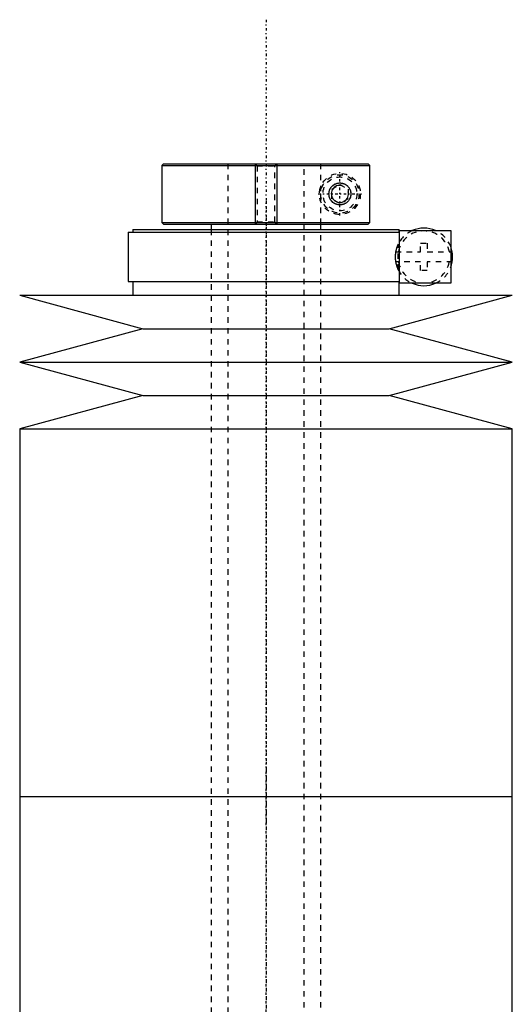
# Model space of a CAD drawing. Extents: x -168 to 502, y -1 to 818.
# Tile 9 of 9: x 405 to 495, y 639 to 818. Entities that reach past the tile are written whole.
import ezdxf

# ---------------------------------------------------------------- set-up
doc = ezdxf.new("R2010")
doc.units = 0
doc.linetypes.add('CENTER', pattern=[1.5, 0.45, -0.5, 0.05, -0.5])
doc.linetypes.add('DASHED', pattern=[2, 1, -1])
for name, color, linetype in [('AM_0', 7, 'CONTINUOUS'), ('AM_10', 7, 'CONTINUOUS'), ('AM_3', 7, 'DASHED'), ('AM_7', 7, 'CENTER')]:
    doc.layers.add(name, color=color, linetype=linetype)

msp = doc.modelspace()

# ---------------------------------------------------------------- linework, layer by layer
at = {"layer": 'AM_0', "color": 7, "linetype": 'CONTINUOUS'}
for p, q in [((431.3, 792), (431, 791.7)), ((431, 791.7), (431, 781.3)), ((431, 791.7), (468.99, 791.7)), ((431.3, 792), (468.68, 792)), ((468.99, 791.7), (468.68, 792)), ((468.99, 781.3), (468.99, 791.7)), ((425.65, 780), (425.65, 779.5)), ((425.65, 780), (474.35, 780)), ((431, 781.3), (431.3, 781)), ((431, 781.3), (468.99, 781.3)), ((431.3, 781), (468.68, 781)), ((440, 781), (440, 780)), ((460, 780), (460, 781)), ((468.68, 781), (468.99, 781.3)), ((474.35, 779.5), (474.35, 780)), ((424.85, 779.5), (424.85, 770.5)), ((424.85, 779.5), (474.4, 779.5)), ((474.4, 779.8), (483.75, 779.8)), ((474.4, 770.2), (474.4, 779.8)), ((483.75, 779.8), (483.75, 770.2)), ((424.85, 770.5), (474.4, 770.5)), ((425.65, 770.5), (425.65, 768)), ((474.35, 768), (474.35, 770.5)), ((483.75, 770.2), (474.4, 770.2)), ((405, 768), (427.5, 761.9)), ((405, 768), (495, 768)), ((472.5, 761.9), (495, 768)), ((427.5, 761.9), (405, 755.8)), ((427.5, 761.9), (472.5, 761.9)), ((495, 755.8), (472.5, 761.9)), ((405, 755.8), (427.5, 749.7)), ((405, 755.8), (495, 755.8)), ((472.5, 749.7), (495, 755.8)), ((427.5, 749.7), (405, 743.6)), ((427.5, 749.7), (472.5, 749.7)), ((495, 743.6), (472.5, 749.7)), ((405, 743.6), (405, 676.5)), ((405, 743.6), (495, 743.6)), ((495, 676.5), (495, 743.6)), ((405, 676.5), (405, 609.4)), ((405, 676.5), (495, 676.5)), ((405, 676.5), (495, 676.5)), ((495, 609.4), (495, 676.5))]:
    msp.add_line(p, q, dxfattribs=at)
msp.add_polyline3d([(461.5, 786.5, 0), (461.5, 786.51, 0), (461.5, 786.53, 0), (461.5, 786.56, 0), (461.5, 786.57, 0), (461.5, 786.58, 0), (461.5, 786.6, 0), (461.5, 786.63, 0), (461.51, 786.65, 0), (461.51, 786.67, 0), (461.51, 786.7, 0), (461.51, 786.71, 0), (461.51, 786.72, 0), (461.51, 786.74, 0), (461.52, 786.77, 0), (461.52, 786.79, 0), (461.52, 786.81, 0), (461.53, 786.84, 0), (461.53, 786.85, 0), (461.53, 786.86, 0), (461.54, 786.88, 0), (461.54, 786.91, 0), (461.54, 786.92, 0), (461.55, 786.93, 0), (461.55, 786.95, 0), (461.56, 786.97, 0), (461.56, 786.99, 0), (461.56, 787, 0), (461.57, 787.02, 0), (461.58, 787.04, 0), (461.58, 787.07, 0), (461.59, 787.09, 0), (461.6, 787.11, 0), (461.6, 787.12, 0), (461.6, 787.13, 0), (461.61, 787.15, 0), (461.62, 787.18, 0), (461.63, 787.2, 0), (461.63, 787.22, 0), (461.64, 787.24, 0), (461.65, 787.25, 0), (461.65, 787.26, 0), (461.66, 787.28, 0), (461.67, 787.31, 0), (461.68, 787.33, 0), (461.69, 787.35, 0), (461.7, 787.37, 0), (461.7, 787.38, 0), (461.71, 787.39, 0), (461.72, 787.41, 0), (461.73, 787.43, 0), (461.74, 787.45, 0), (461.75, 787.47, 0), (461.76, 787.49, 0), (461.77, 787.5, 0), (461.77, 787.51, 0), (461.78, 787.53, 0), (461.8, 787.55, 0), (461.81, 787.57, 0), (461.82, 787.58, 0), (461.83, 787.6, 0), (461.84, 787.61, 0), (461.84, 787.62, 0), (461.86, 787.64, 0), (461.87, 787.66, 0), (461.87, 787.67, 0), (461.91, 787.72, 0), (461.99, 787.81, 0), (462.07, 787.9, 0), (462.16, 787.99, 0), (462.25, 788.06, 0), (462.35, 788.13, 0), (462.39, 788.17, 0), (462.44, 788.2, 0), (462.54, 788.26, 0), (462.65, 788.31, 0), (462.7, 788.33, 0), (462.75, 788.35, 0), (462.85, 788.39, 0), (462.96, 788.43, 0), (463.01, 788.44, 0), (463.06, 788.45, 0), (463.17, 788.47, 0), (463.27, 788.49, 0), (463.37, 788.5, 0), (463.47, 788.5, 0), (463.57, 788.5, 0), (463.62, 788.5, 0), (463.67, 788.49, 0), (463.76, 788.48, 0), (463.86, 788.47, 0), (463.96, 788.45, 0), (464.06, 788.42, 0), (464.15, 788.39, 0), (464.2, 788.37, 0), (464.25, 788.35, 0), (464.34, 788.31, 0), (464.44, 788.27, 0), (464.52, 788.22, 0), (464.61, 788.16, 0), (464.7, 788.1, 0), (464.74, 788.07, 0), (464.78, 788.04, 0), (464.86, 787.97, 0), (464.93, 787.9, 0), (465, 787.82, 0), (465.07, 787.74, 0), (465.14, 787.65, 0), (465.17, 787.6, 0), (465.2, 787.55, 0), (465.26, 787.45, 0), (465.29, 787.38, 0), (465.3, 787.37, 0), (465.31, 787.35, 0), (465.32, 787.34, 0), (465.32, 787.33, 0), (465.33, 787.31, 0), (465.34, 787.29, 0), (465.35, 787.27, 0), (465.35, 787.25, 0), (465.36, 787.23, 0), (465.37, 787.22, 0), (465.37, 787.21, 0), (465.38, 787.19, 0), (465.38, 787.17, 0), (465.39, 787.15, 0), (465.4, 787.13, 0), (465.41, 787.11, 0), (465.41, 787.1, 0), (465.41, 787.09, 0), (465.42, 787.07, 0), (465.42, 787.05, 0), (465.43, 787.02, 0), (465.44, 787, 0), (465.44, 786.98, 0), (465.44, 786.97, 0), (465.45, 786.96, 0), (465.45, 786.94, 0), (465.46, 786.92, 0), (465.46, 786.91, 0), (465.46, 786.89, 0), (465.46, 786.87, 0), (465.47, 786.85, 0), (465.47, 786.84, 0), (465.47, 786.83, 0), (465.48, 786.81, 0), (465.48, 786.78, 0), (465.48, 786.76, 0), (465.49, 786.74, 0), (465.49, 786.72, 0), (465.49, 786.71, 0), (465.49, 786.69, 0), (465.49, 786.67, 0), (465.49, 786.65, 0), (465.5, 786.63, 0), (465.5, 786.6, 0), (465.5, 786.58, 0), (465.5, 786.57, 0), (465.5, 786.56, 0), (465.5, 786.53, 0), (465.5, 786.51, 0), (465.5, 786.5, 0), (465.5, 786.49, 0), (465.5, 786.47, 0), (465.5, 786.44, 0), (465.5, 786.43, 0), (465.5, 786.42, 0), (465.5, 786.4, 0), (465.5, 786.37, 0), (465.49, 786.35, 0), (465.49, 786.33, 0), (465.49, 786.31, 0), (465.49, 786.29, 0), (465.49, 786.28, 0), (465.49, 786.26, 0), (465.48, 786.24, 0), (465.48, 786.22, 0), (465.48, 786.19, 0), (465.47, 786.17, 0), (465.47, 786.16, 0), (465.47, 786.15, 0), (465.46, 786.13, 0), (465.46, 786.11, 0), (465.46, 786.09, 0), (465.46, 786.08, 0), (465.45, 786.06, 0), (465.45, 786.04, 0), (465.44, 786.03, 0), (465.44, 786.02, 0), (465.44, 786, 0), (465.43, 785.98, 0), (465.42, 785.95, 0), (465.42, 785.93, 0), (465.41, 785.91, 0), (465.41, 785.9, 0), (465.41, 785.89, 0), (465.4, 785.87, 0), (465.39, 785.85, 0), (465.38, 785.83, 0), (465.38, 785.81, 0), (465.37, 785.79, 0), (465.37, 785.78, 0), (465.36, 785.77, 0), (465.35, 785.75, 0), (465.35, 785.73, 0), (465.34, 785.71, 0), (465.33, 785.69, 0), (465.32, 785.67, 0), (465.32, 785.66, 0), (465.31, 785.65, 0), (465.3, 785.63, 0), (465.29, 785.62, 0), (465.26, 785.55, 0), (465.2, 785.45, 0), (465.17, 785.4, 0), (465.14, 785.35, 0), (465.07, 785.26, 0), (465, 785.18, 0), (464.93, 785.1, 0), (464.86, 785.03, 0), (464.78, 784.96, 0), (464.74, 784.93, 0), (464.7, 784.9, 0), (464.61, 784.84, 0), (464.52, 784.78, 0), (464.44, 784.73, 0), (464.34, 784.69, 0), (464.25, 784.65, 0), (464.2, 784.63, 0), (464.15, 784.61, 0), (464.06, 784.58, 0), (463.96, 784.55, 0), (463.86, 784.53, 0), (463.76, 784.52, 0), (463.67, 784.51, 0), (463.62, 784.5, 0), (463.57, 784.5, 0), (463.47, 784.5, 0), (463.37, 784.5, 0), (463.27, 784.51, 0), (463.17, 784.53, 0), (463.06, 784.55, 0), (463.01, 784.56, 0), (462.96, 784.57, 0), (462.85, 784.61, 0), (462.75, 784.65, 0), (462.7, 784.67, 0), (462.65, 784.69, 0), (462.54, 784.74, 0), (462.44, 784.8, 0), (462.39, 784.83, 0), (462.35, 784.87, 0), (462.25, 784.94, 0), (462.16, 785.01, 0), (462.07, 785.1, 0), (461.99, 785.19, 0), (461.91, 785.28, 0), (461.87, 785.33, 0), (461.87, 785.34, 0), (461.86, 785.36, 0), (461.84, 785.38, 0), (461.84, 785.39, 0), (461.83, 785.4, 0), (461.82, 785.42, 0), (461.81, 785.43, 0), (461.8, 785.45, 0), (461.78, 785.47, 0), (461.77, 785.49, 0), (461.77, 785.5, 0), (461.76, 785.51, 0), (461.75, 785.53, 0), (461.74, 785.55, 0), (461.73, 785.57, 0), (461.72, 785.59, 0), (461.71, 785.61, 0), (461.7, 785.62, 0), (461.7, 785.63, 0), (461.69, 785.65, 0), (461.68, 785.67, 0), (461.67, 785.69, 0), (461.66, 785.72, 0), (461.65, 785.74, 0), (461.65, 785.75, 0), (461.64, 785.76, 0), (461.63, 785.78, 0), (461.63, 785.8, 0), (461.62, 785.82, 0), (461.61, 785.85, 0), (461.6, 785.87, 0), (461.6, 785.88, 0), (461.6, 785.89, 0), (461.59, 785.91, 0), (461.58, 785.93, 0), (461.58, 785.96, 0), (461.57, 785.98, 0), (461.56, 786, 0), (461.56, 786.01, 0), (461.56, 786.03, 0), (461.55, 786.05, 0), (461.55, 786.07, 0), (461.54, 786.08, 0), (461.54, 786.09, 0), (461.54, 786.12, 0), (461.53, 786.14, 0), (461.53, 786.15, 0), (461.53, 786.16, 0), (461.52, 786.19, 0), (461.52, 786.21, 0), (461.52, 786.23, 0), (461.51, 786.26, 0), (461.51, 786.28, 0), (461.51, 786.29, 0), (461.51, 786.3, 0), (461.51, 786.33, 0), (461.51, 786.35, 0), (461.5, 786.37, 0), (461.5, 786.4, 0), (461.5, 786.42, 0), (461.5, 786.43, 0), (461.5, 786.44, 0), (461.5, 786.47, 0), (461.5, 786.49, 0), (461.5, 786.5, 0)], dxfattribs=at)
for start, end in [(66.1045, 113.8955), (338.9605, 21.0395), (246.1045, 293.8955)]:
    msp.add_arc((478.85, 775), 5.25, start, end, dxfattribs=at)
at = {"layer": 'AM_10', "color": 7, "linetype": 'CONTINUOUS'}
for p, q in [((448, 792), (448, 781)), ((452, 792), (452, 781))]:
    msp.add_line(p, q, dxfattribs=at)
msp.add_arc((463.5, 786.5), 1.57, 75, 15, dxfattribs=at)
at = {"layer": 'AM_3', "color": 6, "linetype": 'DASHED'}
for p, q in [((443, 792), (443, 266)), ((448, 792), (448.38, 791.62)), ((448.38, 791.62), (448.38, 781.38)), ((448.38, 791.62), (451.62, 791.62)), ((451.62, 791.62), (452, 792)), ((451.62, 781.38), (451.62, 791.62)), ((457, 266), (457, 792)), ((459.97, 792), (459.97, 781)), ((460, 781), (460, 792)), ((462, 787.37), (463.5, 788.23)), ((462, 785.63), (462, 787.37)), ((463.5, 788.23), (465, 787.37)), ((465, 787.37), (465, 785.63)), ((463.5, 784.77), (462, 785.63)), ((465, 785.63), (463.5, 784.77)), ((440, 780), (440, 306)), ((448.38, 781.38), (448, 781)), ((448.38, 781.38), (451.62, 781.38)), ((452, 781), (451.62, 781.38)), ((460, 296), (460, 780)), ((474.16, 772.65), (474.16, 777.35)), ((478.25, 777.5), (479.45, 777.5)), ((478.25, 775.9), (478.25, 777.5)), ((479.45, 777.5), (479.45, 775.9)), ((473.68, 775.9), (478.25, 775.9)), ((479.45, 775.9), (484.02, 775.9)), ((478.25, 774.1), (473.68, 774.1)), ((478.25, 772.5), (478.25, 774.1)), ((479.45, 774.1), (479.45, 772.5)), ((484.02, 774.1), (479.45, 774.1)), ((479.45, 772.5), (478.25, 772.5))]:
    msp.add_line(p, q, dxfattribs=at)
msp.add_polyline3d([(474.16, 777.35, 0), (474.11, 777.26, 0), (474.06, 777.16, 0), (474.05, 777.12, 0), (474.03, 777.09, 0), (474.03, 777.07, 0), (474.02, 777.06, 0), (474.01, 777.02, 0), (473.99, 776.99, 0), (473.98, 776.96, 0), (473.96, 776.92, 0), (473.95, 776.88, 0), (473.94, 776.87, 0), (473.94, 776.85, 0), (473.92, 776.81, 0), (473.91, 776.77, 0), (473.9, 776.76, 0), (473.9, 776.74, 0), (473.88, 776.7, 0), (473.87, 776.66, 0), (473.86, 776.64, 0), (473.86, 776.62, 0), (473.84, 776.58, 0), (473.83, 776.54, 0), (473.82, 776.5, 0), (473.81, 776.46, 0), (473.8, 776.42, 0), (473.79, 776.4, 0), (473.78, 776.38, 0), (473.77, 776.33, 0), (473.76, 776.29, 0), (473.75, 776.25, 0), (473.74, 776.2, 0), (473.73, 776.16, 0), (473.72, 776.13, 0), (473.72, 776.11, 0), (473.71, 776.06, 0), (473.7, 776.01, 0), (473.69, 775.96, 0), (473.68, 775.91, 0), (473.67, 775.86, 0), (473.67, 775.83, 0), (473.66, 775.8, 0), (473.65, 775.75, 0), (473.65, 775.7, 0), (473.64, 775.64, 0), (473.63, 775.59, 0), (473.63, 775.53, 0), (473.62, 775.5, 0), (473.62, 775.48, 0), (473.62, 775.42, 0), (473.61, 775.36, 0), (473.61, 775.31, 0), (473.61, 775.25, 0), (473.6, 775.19, 0), (473.6, 775.17, 0), (473.6, 775.14, 0), (473.6, 775.08, 0), (473.6, 775.03, 0), (473.6, 775, 0), (473.6, 774.97, 0), (473.6, 774.92, 0), (473.6, 774.86, 0), (473.6, 774.83, 0), (473.6, 774.81, 0), (473.61, 774.75, 0), (473.61, 774.69, 0), (473.61, 774.64, 0), (473.62, 774.58, 0), (473.62, 774.52, 0), (473.62, 774.5, 0), (473.63, 774.47, 0), (473.63, 774.41, 0), (473.64, 774.36, 0), (473.65, 774.3, 0), (473.65, 774.25, 0), (473.66, 774.2, 0), (473.67, 774.17, 0), (473.67, 774.14, 0), (473.68, 774.09, 0), (473.69, 774.04, 0), (473.7, 773.99, 0), (473.71, 773.94, 0), (473.72, 773.89, 0), (473.72, 773.87, 0), (473.73, 773.84, 0), (473.74, 773.8, 0), (473.75, 773.75, 0), (473.76, 773.71, 0), (473.77, 773.67, 0), (473.78, 773.62, 0), (473.79, 773.6, 0), (473.8, 773.58, 0), (473.81, 773.54, 0), (473.82, 773.5, 0), (473.83, 773.46, 0), (473.84, 773.42, 0), (473.86, 773.38, 0), (473.86, 773.36, 0), (473.87, 773.34, 0), (473.88, 773.3, 0), (473.9, 773.26, 0), (473.9, 773.24, 0), (473.91, 773.23, 0), (473.92, 773.19, 0), (473.94, 773.15, 0), (473.94, 773.13, 0), (473.95, 773.12, 0), (473.96, 773.08, 0), (473.98, 773.04, 0), (473.99, 773.01, 0), (474.01, 772.98, 0), (474.02, 772.94, 0), (474.03, 772.93, 0), (474.03, 772.91, 0), (474.05, 772.88, 0), (474.06, 772.84, 0), (474.11, 772.74, 0), (474.16, 772.65, 0)], dxfattribs=at)
for radius in [3.75, 3.5, 3.1, 2]:
    msp.add_circle((463.5, 786.5), radius, dxfattribs=at)
for radius, start, end in [(5.25, 113.8955, 153.3873), (4.75, 10.9221, 169.0779), (5.25, 21.0395, 66.1045), (4.75, 190.9221, 349.0779), (5.25, 293.8955, 338.9605), (5.25, 206.6127, 246.1045)]:
    msp.add_arc((478.85, 775), radius, start, end, dxfattribs=at)
at = {"layer": 'AM_7', "color": 4, "linetype": 'CENTER'}
for p, q in [((450, 818.3), (450, 239.7)), ((463.5, 782.56), (463.5, 790.44)), ((459.56, 786.5), (467.44, 786.5)), ((450, 785.17), (450, 671.33)), ((450, 681.67), (450, 567.83))]:
    msp.add_line(p, q, dxfattribs=at)

doc.saveas('drawing.dxf')
